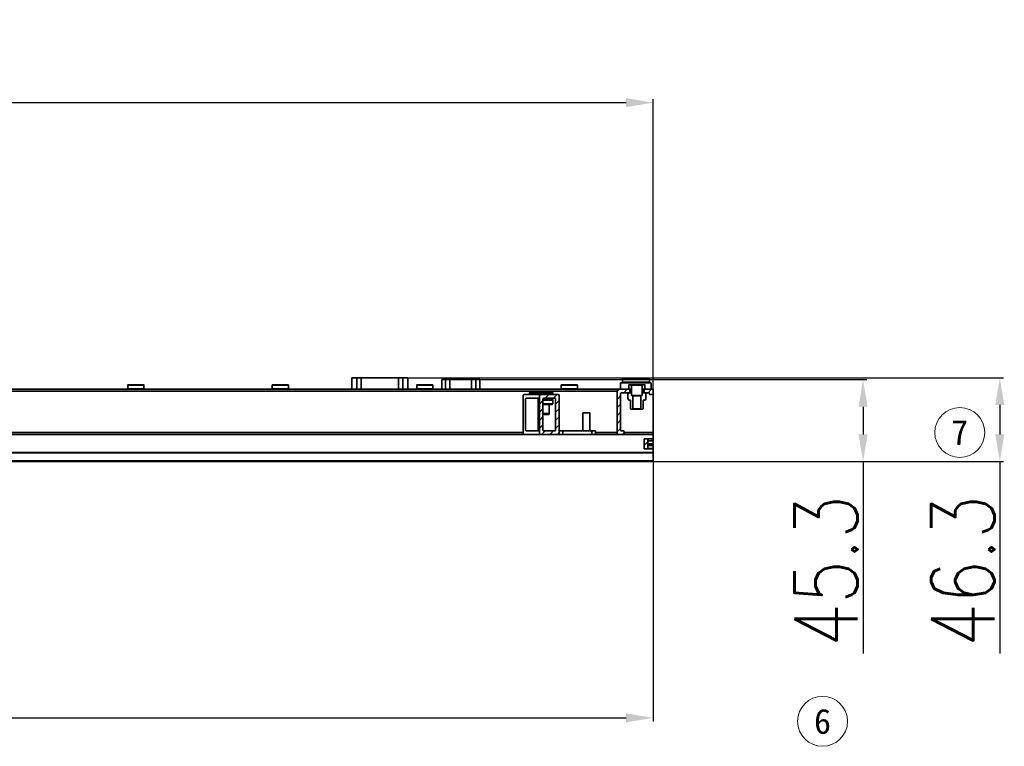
# Model space of a CAD drawing. Header units: millimetres. Extents: x 16386 to 23226, y -7201 to -2390.
# Tile 27 of 94: x 18402 to 18947, y -3693 to -3291. Entities that reach past the tile are written whole.
import ezdxf
from ezdxf.enums import TextEntityAlignment as Align

# ---------------------------------------------------------------- set-up
doc = ezdxf.new("R2010")
doc.units = ezdxf.units.MM
doc.header["$PDMODE"] = 3
doc.header["$PDSIZE"] = 8
doc.layers.get('Defpoints').update_dxf_attribs({"linetype": 'CONTINUOUS'})
doc.layers.add('7标注层', color=4, linetype='CONTINUOUS')
doc.layers.add('剖面线层', color=2, linetype='CONTINUOUS')
for name, color, linetype, lineweight in [('单行文本', 7, 'CONTINUOUS', 5), ('细实线', 3, 'CONTINUOUS', 13), ('轮廓实线层', 7, 'CONTINUOUS', 35)]:
    doc.layers.add(name, color=color, linetype=linetype, lineweight=lineweight)
doc.styles.add('TH_GBDIM', font='romans.shx', dxfattribs={"width": 0.8, "bigfont": 'gbcbig.shx'})
doc.styles.add('文字', font='simhei.ttf')
doc.dimstyles.new('TH_GBDIM', dxfattribs={"dimtxt": 35, "dimasz": 15, "dimexe": 2, "dimexo": 0, "dimgap": 3, "dimtad": 1, "dimdec": 1, "dimzin": 0, "dimdsep": 46, "dimtxsty": 'TH_GBDIM', "dimcen": 2.5, "dimclrd": 130, "dimclre": 130, "dimclrt": 3, "dimadec": 1, "dimazin": 0, "dimtfac": 0.714286, "dimtdec": 1, "dimtmove": 0, "dimatfit": 3, "dimfxl": 1, "dimtzin": 0, "dimlwd": -1, "dimlwe": -1, "dimarcsym": 0})
pattern_1 = [(45, (-8289.809, 3655.0443), (-2.24506403, 2.24506403), [])]

# ---------------------------------------------------------------- blocks, each defined once
blk = doc.blocks.new('*D383')
at = {"layer": '7标注层', "color": 130, "ltscale": 5, "transparency": 16777216}
for p, q in [((17832.85, -3391.45), (17832.85, -3334.78)), ((18752.85, -3519.45), (18752.85, -3334.78)), ((17847.85, -3336.78), (18737.85, -3336.78))]:
    blk.add_line(p, q, dxfattribs=at)
for points in [[(17847.85, -3334.28), (17847.85, -3339.28), (17832.85, -3336.78)], [(18737.85, -3334.28), (18737.85, -3339.28), (18752.85, -3336.78)]]:
    blk.add_solid(points, dxfattribs=at)
at = {"layer": 'Defpoints', "color": 0, "ltscale": 5, "transparency": 16777216}
for p in [(18752.85, -3336.78), (17832.85, -3391.45), (18752.85, -3519.45)]:
    blk.add_point(p, dxfattribs=at)
at = {"layer": '7标注层', "color": 3, "ltscale": 5, "transparency": 16777216, "insert": (18292.85, -3316.28), "char_height": 35, "attachment_point": 5, "style": 'TH_GBDIM'}
blk.add_mtext('920.0±1', dxfattribs=at)
blk = doc.blocks.new('*D384')
at = {"layer": '7标注层', "color": 130, "ltscale": 5, "transparency": 16777216}
for p, q in [((18752.85, -3524.8), (18752.85, -3679.41)), ((17830.85, -3532.95), (17830.85, -3679.41)), ((17845.85, -3677.41), (18737.85, -3677.41))]:
    blk.add_line(p, q, dxfattribs=at)
for points in [[(17845.85, -3674.91), (17845.85, -3679.91), (17830.85, -3677.41)], [(18737.85, -3674.91), (18737.85, -3679.91), (18752.85, -3677.41)]]:
    blk.add_solid(points, dxfattribs=at)
at = {"layer": 'Defpoints', "color": 0, "ltscale": 5, "transparency": 16777216}
for p in [(18752.85, -3524.8), (17830.85, -3532.95), (18752.85, -3677.41)]:
    blk.add_point(p, dxfattribs=at)
at = {"layer": '7标注层', "color": 3, "ltscale": 5, "transparency": 16777216, "insert": (18291.85, -3656.91), "char_height": 35, "attachment_point": 5, "style": 'TH_GBDIM'}
blk.add_mtext('922.0', dxfattribs=at)
blk = doc.blocks.new('*D378')
at = {"layer": '7标注层', "color": 130, "ltscale": 5, "transparency": 16777216}
for p, q in [((18599.35, -3489.15), (18946.8, -3489.15)), ((18944.8, -3504.15), (18944.8, -3520.45)), ((18702.87, -3535.45), (18946.8, -3535.45)), ((18944.8, -3535.45), (18944.8, -3641.79))]:
    blk.add_line(p, q, dxfattribs=at)
for points in [[(18942.3, -3504.15), (18947.3, -3504.15), (18944.8, -3489.15)], [(18942.3, -3520.45), (18947.3, -3520.45), (18944.8, -3535.45)]]:
    blk.add_solid(points, dxfattribs=at)
at = {"layer": 'Defpoints', "color": 0, "ltscale": 5, "transparency": 16777216}
for p in [(18599.35, -3489.15), (18702.87, -3535.45), (18944.8, -3535.45)]:
    blk.add_point(p, dxfattribs=at)
at = {"layer": '7标注层', "color": 3, "ltscale": 5, "transparency": 16777216, "insert": (18924.3, -3596.12), "char_height": 35, "attachment_point": 5, "rotation": 90, "style": 'TH_GBDIM'}
blk.add_mtext('46.3', dxfattribs=at)
blk = doc.blocks.new('*D379')
at = {"layer": '7标注层', "color": 130, "ltscale": 5, "transparency": 16777216}
for p, q in [((18644.15, -3490.15), (18871.1, -3490.15)), ((18869.1, -3505.15), (18869.1, -3520.45)), ((18699.71, -3535.45), (18871.1, -3535.45)), ((18869.1, -3535.45), (18869.1, -3641.79))]:
    blk.add_line(p, q, dxfattribs=at)
for points in [[(18866.6, -3505.15), (18871.6, -3505.15), (18869.1, -3490.15)], [(18866.6, -3520.45), (18871.6, -3520.45), (18869.1, -3535.45)]]:
    blk.add_solid(points, dxfattribs=at)
at = {"layer": 'Defpoints', "color": 0, "ltscale": 5, "transparency": 16777216}
for p in [(18644.15, -3490.15), (18699.71, -3535.45), (18869.1, -3535.45)]:
    blk.add_point(p, dxfattribs=at)
at = {"layer": '7标注层', "color": 3, "ltscale": 5, "transparency": 16777216, "insert": (18848.6, -3596.12), "char_height": 35, "attachment_point": 5, "rotation": 90, "style": 'TH_GBDIM'}
blk.add_mtext('45.3', dxfattribs=at)

msp = doc.modelspace()

# ---------------------------------------------------------------- hatches: boundary and pattern name
at = {"layer": '剖面线层', "true_color": 0xffff00}
h = msp.add_hatch(dxfattribs=at)
h.set_pattern_fill('ANSI31', color=2, style=0)
h.set_pattern_definition(pattern_1)
edge = h.paths.add_edge_path(flags=0)
edge.add_line((18689.85, -3520.45), (18700.35, -3520.45))
edge.add_arc((18700.35, -3519.95), 0.5, 270, 360)
edge.add_line((18700.85, -3519.95), (18700.85, -3498.95))
edge.add_arc((18700.35, -3498.95), 0.5, 0, 90)
edge.add_line((18700.35, -3498.45), (18689.85, -3498.45))
edge.add_line((18689.85, -3498.45), (18689.85, -3520.45))
edge = h.paths.add_edge_path(flags=0)
edge.add_line((18698.35, -3518.45), (18692.35, -3518.45))
edge.add_arc((18692.35, -3517.95), 0.5, 180, 270, ccw=False)
edge.add_line((18691.85, -3517.95), (18691.85, -3500.95))
edge.add_arc((18692.35, -3500.95), 0.5, 90, 180, ccw=False)
edge.add_line((18692.35, -3500.45), (18698.35, -3500.45))
edge.add_arc((18698.35, -3500.95), 0.5, 0, 90, ccw=False)
edge.add_line((18698.85, -3500.95), (18698.85, -3517.95))
edge.add_arc((18698.35, -3517.95), 0.5, 270, 360, ccw=False)
h = msp.add_hatch(dxfattribs=at)
h.set_pattern_fill('ANSI31', color=2, style=0)
h.set_pattern_definition(pattern_1)
edge = h.paths.add_edge_path(flags=0)
edge.add_arc((18736.35, -3519.95), 0.5, 270, 360)
edge.add_line((18736.85, -3519.95), (18736.85, -3518.95))
edge.add_arc((18736.35, -3518.95), 0.5, 0, 90)
edge.add_line((18736.35, -3518.45), (18735.35, -3518.45))
edge.add_arc((18735.35, -3517.95), 0.5, 180, 270, ccw=False)
edge.add_line((18734.85, -3517.95), (18734.85, -3497.95))
edge.add_arc((18735.35, -3497.95), 0.5, 90, 180, ccw=False)
edge.add_line((18735.35, -3497.45), (18740.35, -3497.45))
edge.add_line((18740.35, -3497.45), (18740.35, -3495.45))
edge.add_line((18740.35, -3495.45), (18733.35, -3495.45))
edge.add_arc((18733.35, -3495.95), 0.5, 90, 180)
edge.add_line((18732.85, -3495.95), (18732.85, -3519.95))
edge.add_arc((18733.35, -3519.95), 0.5, 180, 270)
edge.add_line((18733.35, -3520.45), (18736.35, -3520.45))
h = msp.add_hatch(dxfattribs=at)
h.set_pattern_fill('ANSI31', color=2, style=0)
h.set_pattern_definition(pattern_1)
edge = h.paths.add_edge_path(flags=0)
edge.add_arc((18751.35, -3497.95), 0.5, 180, 270)
edge.add_line((18751.35, -3498.45), (18752.35, -3498.45))
edge.add_arc((18752.35, -3497.95), 0.5, 270, 360)
edge.add_line((18752.85, -3497.95), (18752.85, -3495.95))
edge.add_arc((18752.35, -3495.95), 0.5, 0, 90)
edge.add_line((18752.35, -3495.45), (18747.35, -3495.45))
edge.add_line((18747.35, -3495.45), (18747.35, -3497.45))
edge.add_line((18747.35, -3497.45), (18750.35, -3497.45))
edge.add_arc((18750.35, -3497.95), 0.5, 0, 90, ccw=False)
h = msp.add_hatch(dxfattribs=at)
h.set_pattern_fill('ANSI31', color=2, style=0)
h.set_pattern_definition(pattern_1)
h.paths.add_polyline_path([(18749.85, -3522.95), (18747.85, -3522.95), (18747.85, -3528.45), (18749.85, -3528.45)], flags=0)

# ---------------------------------------------------------------- linework, layer by layer
at = {"layer": '细实线', "color": 6}
for centre in [(18922.62, -3519.38), (18846.66, -3679.32)]:
    msp.add_circle(centre, 13.82, dxfattribs=at)
at = {"layer": '轮廓实线层'}
for p, q in [((18586.05, -3489.15), (18586.05, -3495.45)), ((18588.86, -3489.15), (18586.05, -3489.15)), ((18588.86, -3495.45), (18588.86, -3489.15)), ((18588.86, -3489.15), (18591.18, -3489.15)), ((18591.18, -3489.15), (18591.18, -3495.45)), ((18591.18, -3489.15), (18611.91, -3489.15)), ((18611.91, -3495.45), (18611.91, -3489.15)), ((18611.91, -3489.15), (18614.24, -3489.15)), ((18614.24, -3489.15), (18614.24, -3495.45)), ((18617.05, -3489.15), (18614.24, -3489.15)), ((18617.05, -3495.45), (18617.05, -3489.15)), ((18461.97, -3493.15), (18461.97, -3495.25)), ((18462.34, -3493.15), (18461.97, -3493.15)), ((18462.17, -3492.95), (18468.14, -3492.95)), ((18470.92, -3493.15), (18462.34, -3493.15)), ((18468.14, -3492.95), (18470.72, -3492.95)), ((18470.92, -3495.25), (18470.92, -3493.15)), ((18541.97, -3493.15), (18541.97, -3495.25)), ((18542.05, -3493.15), (18541.97, -3493.15)), ((18550.92, -3493.15), (18542.05, -3493.15)), ((18542.17, -3492.95), (18547.25, -3492.95)), ((18547.25, -3492.95), (18550.72, -3492.95)), ((18550.92, -3495.25), (18550.92, -3493.15)), ((18621.97, -3493.15), (18621.97, -3495.25)), ((18622.05, -3493.15), (18621.97, -3493.15)), ((18630.92, -3493.15), (18622.05, -3493.15)), ((18622.17, -3492.95), (18627.25, -3492.95)), ((18627.25, -3492.95), (18630.72, -3492.95)), ((18630.92, -3495.25), (18630.92, -3493.15)), ((18635.85, -3495.45), (18635.85, -3490.15)), ((18635.85, -3490.15), (18637.95, -3490.15)), ((18637.95, -3495.45), (18637.95, -3490.15)), ((18637.95, -3490.15), (18640.35, -3490.15)), ((18640.35, -3490.15), (18640.35, -3495.45)), ((18640.35, -3490.15), (18652.35, -3490.15)), ((18652.35, -3495.45), (18652.35, -3490.15)), ((18652.35, -3490.15), (18654.75, -3490.15)), ((18654.75, -3490.15), (18654.75, -3495.45)), ((18654.75, -3490.15), (18656.85, -3490.15)), ((18656.85, -3495.45), (18656.85, -3490.15)), ((18701.97, -3493.15), (18701.97, -3495.25)), ((18710.31, -3493.15), (18701.97, -3493.15)), ((18702.17, -3492.95), (18710.72, -3492.95)), ((18710.92, -3493.15), (18710.31, -3493.15)), ((18710.92, -3495.25), (18710.92, -3493.15)), ((18734.85, -3491.95), (18734.85, -3495.45)), ((18734.85, -3491.95), (18735.99, -3491.95)), ((18735.85, -3489.95), (18735.85, -3491.45)), ((18750.85, -3489.95), (18735.85, -3489.95)), ((18735.85, -3491.45), (18750.85, -3491.45)), ((18735.99, -3491.95), (18751.85, -3491.95)), ((18736.35, -3489.45), (18750.35, -3489.45)), ((18739.37, -3495.25), (18739.37, -3493.15)), ((18739.57, -3492.95), (18740.65, -3492.95)), ((18747.05, -3492.95), (18740.65, -3492.95)), ((18740.85, -3493.15), (18746.85, -3493.15)), ((18740.85, -3498.95), (18740.85, -3493.15)), ((18746.85, -3493.15), (18746.85, -3498.95)), ((18747.05, -3492.95), (18748.12, -3492.95)), ((18748.32, -3493.15), (18748.32, -3495.25)), ((18750.85, -3491.45), (18750.85, -3489.95)), ((18751.85, -3495.45), (18751.85, -3491.95)), ((17891.5, -3495.45), (18733.35, -3495.45)), ((18732.85, -3496.45), (17893.72, -3496.45)), ((18470.92, -3495.25), (18461.97, -3495.25)), ((18550.92, -3495.25), (18541.97, -3495.25)), ((18630.92, -3495.25), (18621.97, -3495.25)), ((18680.85, -3519.95), (18680.85, -3498.95)), ((18689.85, -3498.45), (18681.35, -3498.45)), ((18684.35, -3497.45), (18684.35, -3497.95)), ((18685.88, -3497.45), (18684.35, -3497.45)), ((18685.88, -3497.95), (18684.35, -3497.95)), ((18684.85, -3496.95), (18686.26, -3496.95)), ((18697.35, -3497.45), (18685.88, -3497.45)), ((18685.88, -3497.95), (18697.35, -3497.95)), ((18686.26, -3496.95), (18696.85, -3496.95)), ((18689.85, -3520.45), (18689.85, -3498.45)), ((18689.85, -3498.45), (18700.35, -3498.45)), ((18697.35, -3497.95), (18697.35, -3497.45)), ((18700.85, -3498.95), (18700.85, -3519.95)), ((18704.18, -3495.25), (18701.97, -3495.25)), ((18710.92, -3495.25), (18704.18, -3495.25)), ((18732.85, -3495.95), (18732.85, -3519.95)), ((18740.35, -3495.45), (18733.35, -3495.45)), ((18734.85, -3497.95), (18734.85, -3517.95)), ((18740.35, -3497.45), (18735.35, -3497.45)), ((18738.85, -3498.45), (18738.85, -3500.45)), ((18739.35, -3497.45), (18739.87, -3497.45)), ((18739.57, -3495.45), (18739.87, -3495.45)), ((18739.87, -3495.45), (18739.87, -3497.45)), ((18740.35, -3497.45), (18740.35, -3495.45)), ((18741.42, -3498.95), (18740.85, -3498.95)), ((18742.69, -3498.95), (18741.42, -3498.95)), ((18741.62, -3499.15), (18746.08, -3499.15)), ((18741.62, -3506.25), (18741.62, -3499.15)), ((18746.28, -3498.95), (18742.69, -3498.95)), ((18746.08, -3499.15), (18746.08, -3506.25)), ((18746.85, -3498.95), (18746.28, -3498.95)), ((18747.35, -3495.45), (18747.35, -3497.45)), ((18752.35, -3495.45), (18747.35, -3495.45)), ((18750.35, -3497.45), (18747.35, -3497.45)), ((18747.83, -3497.45), (18747.83, -3495.45)), ((18747.83, -3495.45), (18748.12, -3495.45)), ((18747.83, -3497.45), (18748.35, -3497.45)), ((18748.85, -3500.45), (18748.85, -3498.45)), ((18751.35, -3498.45), (18752.35, -3498.45)), ((18752.35, -3495.45), (18752.85, -3495.45)), ((18752.85, -3495.45), (18752.85, -3495.95)), ((18752.85, -3497.95), (18752.85, -3495.95)), ((18752.85, -3519.45), (18752.85, -3497.95)), ((18682.14, -3500.95), (18682.14, -3517.95)), ((18688.64, -3500.45), (18682.64, -3500.45)), ((18688.64, -3500.45), (18689.35, -3500.45)), ((18689.14, -3518.45), (18689.14, -3500.95)), ((18689.14, -3500.95), (18689.85, -3500.95)), ((18691.85, -3500.95), (18691.85, -3517.95)), ((18697.35, -3501.45), (18691.85, -3501.45)), ((18691.85, -3503.45), (18697.35, -3503.45)), ((18696.85, -3503.95), (18691.85, -3503.95)), ((18691.87, -3500.95), (18696.85, -3500.95)), ((18692.35, -3500.45), (18698.35, -3500.45)), ((18694.2, -3500.95), (18694.2, -3500.45)), ((18695.35, -3508.95), (18695.35, -3503.95)), ((18695.96, -3500.95), (18695.96, -3500.45)), ((18696.04, -3500.95), (18696.04, -3500.45)), ((18697.35, -3503.45), (18697.35, -3501.45)), ((18698.85, -3500.95), (18698.85, -3517.95)), ((18739.35, -3501.45), (18740.35, -3501.45)), ((18740.35, -3506.25), (18740.35, -3501.45)), ((18747.35, -3501.45), (18747.35, -3506.25)), ((18747.35, -3501.45), (18748.35, -3501.45)), ((18691.85, -3508.95), (18695.35, -3508.95)), ((18694.85, -3509.45), (18691.85, -3509.45)), ((18713.85, -3508.45), (18713.85, -3518.45)), ((18713.85, -3508.45), (18717.85, -3508.45)), ((18717.85, -3518.45), (18717.85, -3508.45)), ((18740.55, -3506.45), (18741.42, -3506.45)), ((18741.42, -3506.45), (18746.28, -3506.45)), ((18746.08, -3506.25), (18741.62, -3506.25)), ((18746.28, -3506.45), (18747.15, -3506.45)), ((17830.85, -3520.45), (18752.85, -3520.45)), ((17969.35, -3519.45), (18680.85, -3519.45)), ((18682.64, -3518.45), (18689.14, -3518.45)), ((18689.14, -3518.45), (18689.85, -3518.45)), ((18700.35, -3520.45), (18689.85, -3520.45)), ((18698.35, -3518.45), (18692.35, -3518.45)), ((18700.85, -3518.45), (18702.85, -3518.45)), ((18700.85, -3520.45), (18700.85, -3519.95)), ((18702.85, -3518.45), (18702.85, -3520.45)), ((18718.85, -3518.45), (18702.85, -3518.45)), ((18718.85, -3520.45), (18718.85, -3518.45)), ((18718.85, -3518.45), (18720.85, -3518.45)), ((18720.85, -3518.45), (18720.85, -3520.45)), ((18720.85, -3519.45), (18732.85, -3519.45)), ((18733.35, -3520.45), (18736.35, -3520.45)), ((18735.35, -3518.45), (18736.35, -3518.45)), ((18736.85, -3519.95), (18736.85, -3518.95)), ((18736.85, -3519.45), (18752.85, -3519.45)), ((18752.85, -3519.45), (18752.85, -3520.45)), ((18752.85, -3522.95), (18752.85, -3520.45)), ((18747.85, -3522.95), (18747.85, -3528.45)), ((18749.85, -3522.95), (18747.85, -3522.95)), ((18747.85, -3522.95), (18752.85, -3522.95)), ((18749.85, -3522.95), (18749.85, -3528.45)), ((18752.85, -3523.95), (18749.85, -3523.95)), ((18749.85, -3525.72), (18752.85, -3525.72)), ((18752.85, -3526.52), (18749.85, -3526.52)), ((18752.85, -3522.95), (18752.85, -3523.95)), ((18752.85, -3523.95), (18752.85, -3525.72)), ((18752.85, -3525.72), (18752.85, -3526.52)), ((18752.85, -3526.52), (18752.85, -3528.25)), ((17830.85, -3530.45), (18752.85, -3530.45)), ((18752.85, -3530.75), (17830.85, -3530.75)), ((18747.85, -3528.45), (18749.85, -3528.45)), ((18747.85, -3528.45), (18752.85, -3528.45)), ((18749.85, -3528.25), (18752.85, -3528.25)), ((18752.85, -3528.25), (18752.85, -3528.45)), ((18752.85, -3530.45), (18752.85, -3528.45)), ((18752.85, -3530.45), (18752.85, -3530.75)), ((18752.85, -3535.16), (18752.85, -3530.75)), ((17830.85, -3535.16), (18752.85, -3535.16)), ((18752.85, -3535.45), (17830.85, -3535.45)), ((18752.85, -3535.16), (18752.85, -3535.45))]:
    msp.add_line(p, q, dxfattribs=at)
for centre, radius, start, end in [((18462.17, -3493.15), 0.2, 90, 180), ((18470.72, -3493.15), 0.2, 360, 90), ((18542.17, -3493.15), 0.2, 90, 180), ((18550.72, -3493.15), 0.2, 360, 90), ((18622.17, -3493.15), 0.2, 90, 180), ((18630.72, -3493.15), 0.2, 360, 90), ((18702.17, -3493.15), 0.2, 90, 180), ((18710.72, -3493.15), 0.2, 360, 90), ((18736.35, -3489.95), 0.5, 90, 180), ((18736.35, -3491.45), 0.5, 180, 270), ((18739.57, -3493.15), 0.2, 90, 180), ((18740.65, -3493.15), 0.2, 0, 90), ((18747.05, -3493.15), 0.2, 90, 180), ((18748.12, -3493.15), 0.2, 0, 90), ((18750.35, -3489.95), 0.5, 0, 90), ((18750.35, -3491.45), 0.5, 270, 0), ((18462.17, -3495.25), 0.2, 180, 270), ((18470.72, -3495.25), 0.2, 270, 0), ((18542.17, -3495.25), 0.2, 180, 270), ((18550.72, -3495.25), 0.2, 270, 0), ((18622.17, -3495.25), 0.2, 180, 270), ((18630.72, -3495.25), 0.2, 270, 0), ((18681.35, -3498.95), 0.5, 90, 180), ((18684.85, -3497.45), 0.5, 90, 180), ((18684.85, -3497.95), 0.5, 180, 270), ((18696.85, -3497.45), 0.5, 0, 90), ((18696.85, -3497.95), 0.5, 270, 0), ((18700.35, -3498.95), 0.5, 0, 90), ((18702.17, -3495.25), 0.2, 180, 270), ((18710.72, -3495.25), 0.2, 270, 0), ((18733.35, -3495.95), 0.5, 90, 180), ((18735.35, -3497.95), 0.5, 90, 180), ((18740.1, -3498.45), 1.25, 126.8699, 180), ((18739.57, -3495.25), 0.2, 180, 270), ((18741.42, -3499.15), 0.2, 360, 90.1329), ((18746.28, -3499.15), 0.2, 90, 180), ((18748.12, -3495.25), 0.2, 270, 0), ((18747.6, -3498.45), 1.25, 0, 53.1301), ((18750.35, -3497.95), 0.5, 0, 90), ((18751.35, -3497.95), 0.5, 180, 270), ((18752.35, -3495.95), 0.5, 0, 90), ((18752.35, -3497.95), 0.5, 270, 0), ((18682.64, -3500.95), 0.5, 90, 180), ((18688.64, -3500.95), 0.5, 0, 90), ((18689.35, -3500.95), 0.5, 0, 90), ((18692.35, -3500.95), 0.5, 90, 180), ((18696.85, -3501.45), 0.5, 0, 90), ((18696.85, -3503.45), 0.5, 270, 0), ((18698.35, -3500.95), 0.5, 0, 90), ((18740.1, -3500.45), 1.25, 180, 233.1301), ((18747.6, -3500.45), 1.25, 306.8699, 0), ((18694.85, -3508.95), 0.5, 270, 0), ((18740.55, -3506.25), 0.2, 180, 270), ((18741.42, -3506.25), 0.2, 270, 0), ((18746.28, -3506.25), 0.2, 180, 270), ((18747.15, -3506.25), 0.2, 270, 0), ((18681.35, -3519.95), 0.5, 180, 270), ((18682.64, -3517.95), 0.5, 180, 270), ((18692.35, -3517.95), 0.5, 180, 270), ((18698.35, -3517.95), 0.5, 270, 0), ((18700.35, -3519.95), 0.5, 270, 0), ((18733.35, -3519.95), 0.5, 180, 270), ((18735.35, -3517.95), 0.5, 180, 270), ((18736.35, -3518.95), 0.5, 0, 90), ((18736.35, -3519.95), 0.5, 270, 0)]:
    msp.add_arc(centre, radius, start, end, dxfattribs=at)

# ---------------------------------------------------------------- texts
at = {"layer": '单行文本', "color": 6, "style": '文字'}
for s, p in [('7', (18922.62, -3519.38)), ('6', (18846.66, -3679.32))]:
    msp.add_text(s, height=13.82, dxfattribs=at).set_placement(p, align=Align.MIDDLE_CENTER)

# ---------------------------------------------------------------- dimensions: what is measured, and where the dimension line sits
at = {"layer": '7标注层', "ltscale": 5}
dim = msp.add_linear_dim(base=(18752.85, -3336.78), p1=(17832.85, -3391.45), p2=(18752.85, -3519.45), text='<>±1', dimstyle='TH_GBDIM', dxfattribs=at)
dim.commit()
dim.dimension.update_dxf_attribs({"geometry": '*D383', "text_midpoint": (18292.85, -3316.28)})
for base, p1, p2, picture, middle in [((18944.8, -3535.45), (18599.35, -3489.15), (18702.87, -3535.45), '*D378', (18924.3, -3596.12)), ((18869.1, -3535.45), (18644.15, -3490.15), (18699.71, -3535.45), '*D379', (18848.6, -3596.12))]:
    dim = msp.add_linear_dim(base=base, p1=p1, p2=p2, angle=90, dimstyle='TH_GBDIM', dxfattribs=at)
    dim.commit()
    dim.dimension.update_dxf_attribs({"geometry": picture, "text_midpoint": middle})
dim = msp.add_linear_dim(base=(18752.85, -3677.41), p1=(17830.85, -3532.95), p2=(18752.85, -3524.8), dimstyle='TH_GBDIM', dxfattribs=at)
dim.commit()
dim.dimension.update_dxf_attribs({"geometry": '*D384', "text_midpoint": (18291.85, -3656.91)})

doc.saveas('drawing.dxf')
